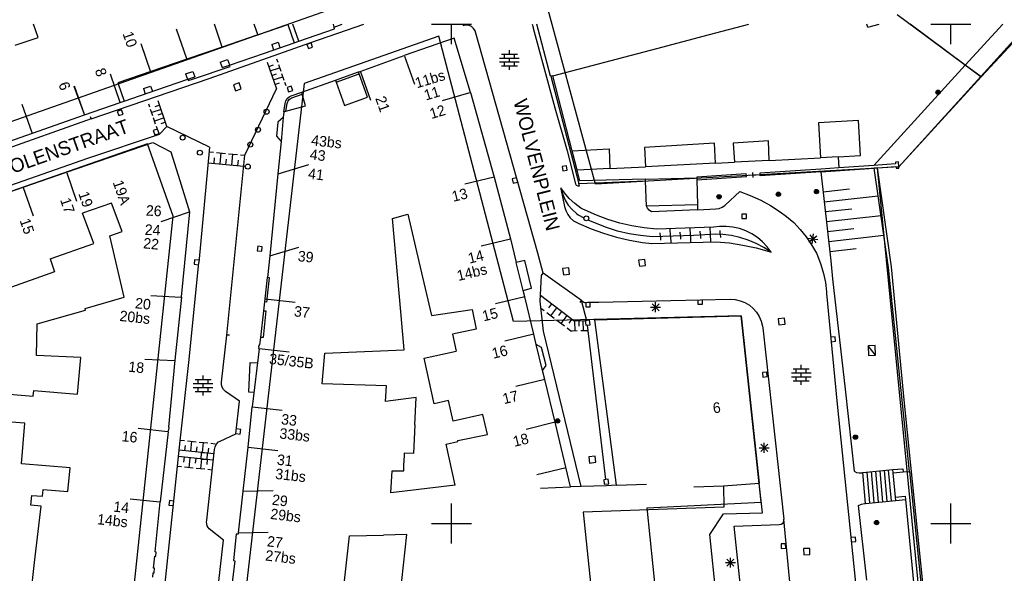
# Model space of a CAD drawing. Header units: millimetres. Extents: x 135944 to 142000, y 454200 to 456692.
# Tile 134 of 185: x 137007 to 137105, y 456445 to 456500. Entities that reach past the tile are written whole.
import ezdxf
from ezdxf.enums import TextEntityAlignment as Align

# ---------------------------------------------------------------- set-up
doc = ezdxf.new("R2010")
doc.units = ezdxf.units.MM
doc.layers.add('TotaalGBKN2013_Bistad', color=251, linetype='Continuous')
doc.layers.add('TotaalGBKN2013X$0$Contouren', color=251, linetype='Continuous')
doc.styles.add('TotaalGBKN2013X$0$GBKN binnenstad 2009$0$Standard', font='txt')

msp = doc.modelspace()

# ---------------------------------------------------------------- linework, layer by layer
at = {"layer": 'TotaalGBKN2013_Bistad'}
for p, q in [((137008.626, 456498.684), (137008.18, 456500)), ((137023.504, 456496.525), (137022.482, 456499.504)), ((137027.055, 456497.723), (137026.274, 456500)), ((137030.639, 456498.886), (137030.257, 456500)), ((137030.619, 456498.94), (137033.625, 456499.973)), ((137033.625, 456499.973), (137034.251, 456498.148)), ((137034.711, 456498.317), (137034.133, 456500)), ((137034.714, 456498.308), (137038.286, 456499.544)), ((137035.94, 456498.17), (137041.247, 456500)), ((137038.278, 456499.727), (137038.182, 456500)), ((137038.273, 456499.725), (137039.062, 456500)), ((137038.286, 456499.544), (137038.273, 456499.725)), ((137048, 456500), (137050, 456500)), ((137050, 456500), (137052, 456500)), ((137050, 456498), (137050, 456500)), ((137051.231, 456499.871), (137051.154, 456499.843)), ((137051.499, 456499.916), (137051.231, 456499.871)), ((137051.768, 456499.881), (137051.499, 456499.916)), ((137052.015, 456499.769), (137051.768, 456499.881)), ((137052.22, 456499.59), (137052.015, 456499.769)), ((137052.364, 456499.36), (137052.22, 456499.59)), ((137058.097, 456500), (137058.174, 456499.694)), ((137058.174, 456499.694), (137058.19, 456499.6)), ((137058.19, 456499.6), (137060.356, 456491.641)), ((137059.916, 456494.791), (137058.536, 456500)), ((137075.821, 456498.965), (137079.765, 456500)), ((137091.665, 456499.703), (137091.59, 456500)), ((137091.665, 456499.703), (137092.81, 456500)), ((137101.432, 456495.922), (137095.913, 456500)), ((137098, 456500), (137100, 456500)), ((137100, 456500), (137102, 456500)), ((137100, 456498), (137100, 456500)), ((137101.432, 456495.922), (137105.185, 456500)), ((137103.014, 456494.75), (137107.902, 456500)), ((137006.332, 456497.917), (137008.626, 456498.684)), ((137030.619, 456498.94), (137027.057, 456497.717)), ((137050.281, 456498.62), (137045.285, 456496.858)), ((137051.91, 456493.166), (137050.281, 456498.62)), ((137058.64, 456477.08), (137052.364, 456499.36)), ((137070.55, 456497.582), (137075.821, 456498.965)), ((137019.914, 456495.205), (137018.94, 456498.043)), ((137027.057, 456497.717), (137023.513, 456496.5)), ((137025.763, 456494.584), (137035.94, 456498.17)), ((137031.286, 456497.122), (137034.251, 456498.148)), ((137032.024, 456497.986), (137032.658, 456498.203)), ((137032.024, 456497.986), (137032.205, 456497.456)), ((137032.658, 456498.203), (137032.839, 456497.673)), ((137034.251, 456498.148), (137034.714, 456498.308)), ((137035.951, 456498.14), (137035.527, 456497.99)), ((137035.527, 456497.99), (137035.677, 456497.566)), ((137035.677, 456497.566), (137036.101, 456497.716)), ((137036.101, 456497.716), (137035.951, 456498.14)), ((137060.147, 456494.852), (137070.55, 456497.582)), ((137023.513, 456496.5), (137019.896, 456495.257)), ((137027.8, 456495.915), (137031.286, 456497.122)), ((137032.5, 456496.54), (137032.615, 456496.205)), ((137040.87, 456495.288), (137045.285, 456496.858)), ((137045.294, 456496.82), (137046.298, 456493.993)), ((137054.825, 456496.623), (137056.785, 456496.623)), ((137055.005, 456497.023), (137056.605, 456497.023)), ((137055.305, 456496.623), (137055.305, 456497.023)), ((137055.805, 456497.023), (137055.805, 456497.423)), ((137055.805, 456496.223), (137055.805, 456496.623)), ((137056.305, 456496.623), (137056.305, 456497.023)), ((137024.169, 456494.54), (137027.848, 456495.769)), ((137026.856, 456496.222), (137027.585, 456496.472)), ((137026.856, 456496.222), (137027.041, 456495.682)), ((137027.041, 456495.682), (137027.8, 456495.915)), ((137027.585, 456496.472), (137027.77, 456495.932)), ((137027.801, 456495.913), (137027.8, 456495.915)), ((137027.848, 456495.769), (137027.801, 456495.913)), ((137031.554, 456496.215), (137032.474, 456493.535)), ((137031.707, 456495.769), (137032.18, 456495.931)), ((137031.861, 456495.322), (137032.807, 456495.647)), ((137032.692, 456495.982), (137032.922, 456495.312)), ((137054.825, 456496.223), (137056.785, 456496.223)), ((137055.005, 456495.823), (137056.605, 456495.823)), ((137055.305, 456495.823), (137055.305, 456496.223)), ((137055.805, 456495.423), (137055.805, 456495.823)), ((137056.305, 456495.823), (137056.305, 456496.223)), ((137101.432, 456495.922), (137092.269, 456485.87)), ((137103.014, 456494.75), (137101.432, 456495.922)), ((137013.933, 456490.534), (137025.763, 456494.584)), ((137016.836, 456492.182), (137015.862, 456495.02)), ((137019.896, 456495.257), (137016.62, 456494.132)), ((137023.385, 456495.03), (137024.123, 456495.283)), ((137023.385, 456495.03), (137023.57, 456494.49)), ((137023.61, 456494.503), (137024.121, 456494.679)), ((137023.648, 456494.366), (137024.169, 456494.54)), ((137024.121, 456494.679), (137024.308, 456494.743)), ((137024.123, 456495.283), (137024.308, 456494.743)), ((137032.014, 456494.875), (137032.487, 456495.038)), ((137032.167, 456494.429), (137033.113, 456494.753)), ((137032.998, 456495.088), (137033.228, 456494.418)), ((137038.4, 456494.407), (137040.698, 456495.227)), ((137038.467, 456494.219), (137040.765, 456495.039)), ((137040.698, 456495.227), (137040.87, 456495.288)), ((137040.765, 456495.039), (137040.698, 456495.227)), ((137041.606, 456492.685), (137040.765, 456495.039)), ((137040.885, 456495.244), (137041.889, 456492.417)), ((137059.944, 456494.798), (137059.916, 456494.791)), ((137060.147, 456494.852), (137059.944, 456494.798)), ((137059.944, 456494.798), (137062.745, 456484.061)), ((137062.099, 456487.326), (137060.147, 456494.852)), ((137103.014, 456494.75), (137094.779, 456485.71)), ((137013.261, 456490.952), (137012.253, 456493.778)), ((137013.261, 456490.955), (137012.287, 456493.793)), ((137016.62, 456494.132), (137017.243, 456492.316)), ((137019.162, 456493.568), (137019.89, 456493.818)), ((137019.162, 456493.568), (137019.343, 456493.038)), ((137019.89, 456493.818), (137020.071, 456493.288)), ((137020.51, 456493.438), (137023.61, 456494.503)), ((137023.61, 456494.503), (137023.648, 456494.366)), ((137028.76, 456494.127), (137028.175, 456493.92)), ((137028.175, 456493.92), (137028.382, 456493.335)), ((137028.382, 456493.335), (137028.967, 456493.542)), ((137028.967, 456493.542), (137028.76, 456494.127)), ((137029.315, 456486.891), (137032.474, 456493.535)), ((137032.321, 456493.982), (137032.794, 456494.144)), ((137033.305, 456494.195), (137033.42, 456493.86)), ((137033.974, 456493.809), (137033.55, 456493.659)), ((137033.55, 456493.659), (137033.7, 456493.235)), ((137034.124, 456493.385), (137033.974, 456493.809)), ((137035.018, 456493.2), (137038.4, 456494.407)), ((137038.4, 456494.407), (137038.467, 456494.219)), ((137038.467, 456494.219), (137039.308, 456491.865)), ((137017.243, 456492.316), (137020.51, 456493.438)), ((137033.421, 456492.34), (137033.565, 456492.565)), ((137033.565, 456492.565), (137033.768, 456492.737)), ((137033.7, 456493.235), (137034.124, 456493.385)), ((137033.751, 456492.471), (137033.944, 456492.605)), ((137033.768, 456492.737), (137033.964, 456492.827)), ((137033.944, 456492.605), (137034.033, 456492.639)), ((137033.964, 456492.827), (137035.018, 456493.2)), ((137034.033, 456492.639), (137035.07, 456493.006)), ((137035.07, 456493.006), (137035.018, 456493.2)), ((137035.387, 456491.819), (137035.07, 456493.006)), ((137039.308, 456491.865), (137041.606, 456492.685)), ((137051.947, 456493.177), (137049.073, 456492.32)), ((137051.91, 456493.166), (137054.271, 456484.685)), ((137008.041, 456489.126), (137007.033, 456491.952)), ((137013.262, 456490.949), (137016.838, 456492.177)), ((137016.838, 456492.177), (137017.243, 456492.316)), ((137019.818, 456491.691), (137019.71, 456492.01)), ((137020.801, 456491.905), (137020.327, 456491.745)), ((137021.518, 456489.78), (137020.658, 456492.33)), ((137033.23, 456491.23), (137033.35, 456492.083)), ((137033.35, 456492.083), (137033.421, 456492.34)), ((137033.44, 456491.287), (137033.548, 456492.056)), ((137033.44, 456491.287), (137035.387, 456491.819)), ((137033.548, 456492.056), (137033.614, 456492.281)), ((137033.614, 456492.281), (137033.751, 456492.471)), ((137060.356, 456491.641), (137061.568, 456487.336)), ((137008.051, 456489.095), (137013.262, 456490.949)), ((137013.852, 456490.772), (137013.933, 456490.535)), ((137016.978, 456491.432), (137016.554, 456491.282)), ((137016.554, 456491.282), (137016.704, 456490.858)), ((137016.704, 456490.858), (137017.128, 456491.008)), ((137017.128, 456491.008), (137016.978, 456491.432)), ((137020.104, 456490.841), (137019.889, 456491.479)), ((137020.944, 456491.48), (137019.997, 456491.16)), ((137020.391, 456489.991), (137020.176, 456490.629)), ((137021.231, 456490.63), (137020.283, 456490.31)), ((137021.088, 456491.055), (137020.614, 456490.895)), ((137033.174, 456490.653), (137032.63, 456490.205)), ((137033.174, 456490.653), (137032.943, 456488.264)), ((137033.23, 456491.23), (137033.174, 456490.653)), ((137033.23, 456491.23), (137033.44, 456491.287)), ((137013.933, 456490.534), (137003.921, 456486.958)), ((137020.57, 456489.46), (137020.463, 456489.779)), ((137020.783, 456488.994), (137021.518, 456489.78)), ((137021.374, 456490.205), (137020.9, 456490.045)), ((137025.783, 456487.687), (137021.518, 456489.78)), ((137032.63, 456490.205), (137032.495, 456488.811)), ((137090.75, 456490.354), (137086.741, 456490.145)), ((137086.741, 456490.145), (137086.933, 456486.639)), ((137090.956, 456486.865), (137090.75, 456490.354)), ((137003.726, 456487.556), (137008.051, 456489.095)), ((137013.596, 456486.585), (137020.783, 456488.994)), ((137020.582, 456489.502), (137020.158, 456489.352)), ((137020.158, 456489.352), (137020.308, 456488.928)), ((137020.308, 456488.928), (137020.732, 456489.078)), ((137020.732, 456489.078), (137020.582, 456489.502)), ((137032.495, 456488.811), (137032.943, 456488.264)), ((137011.475, 456485.182), (137020.127, 456488.148)), ((137020.127, 456488.148), (137021.916, 456487.228)), ((137025.783, 456487.687), (137024.71, 456476.15)), ((137032.943, 456488.264), (137032.63, 456485.017)), ((137076.335, 456488.086), (137069.336, 456487.677)), ((137069.336, 456487.677), (137069.437, 456485.715)), ((137076.434, 456486.097), (137076.335, 456488.086)), ((137081.719, 456488.325), (137078.2, 456488.099)), ((137078.2, 456488.099), (137078.329, 456486.197)), ((137081.814, 456486.372), (137081.719, 456488.325)), ((137021.916, 456487.228), (137022.814, 456484.356)), ((137025.74, 456487.223), (137026.189, 456487.181)), ((137026.489, 456487.153), (137027.387, 456487.07)), ((137026.836, 456486.016), (137026.938, 456487.112)), ((137027.531, 456468.881), (137029.315, 456486.891)), ((137027.687, 456487.042), (137028.585, 456486.959)), ((137028.034, 456485.904), (137028.136, 456487)), ((137028.885, 456486.931), (137029.334, 456486.889)), ((137061.568, 456487.336), (137062.403, 456484.037)), ((137062.099, 456487.326), (137065.772, 456487.513)), ((137062.574, 456485.39), (137062.099, 456487.326)), ((137065.772, 456487.513), (137065.842, 456485.558)), ((137081.814, 456486.372), (137086.933, 456486.639)), ((137088.725, 456486.74), (137086.933, 456486.639)), ((137088.725, 456486.74), (137090.956, 456486.865)), ((137088.725, 456486.74), (137088.786, 456485.63)), ((137002.481, 456482.72), (137013.596, 456486.585)), ((137025.638, 456486.127), (137029.232, 456485.793)), ((137026.237, 456486.071), (137026.288, 456486.619)), ((137027.435, 456485.96), (137027.486, 456486.508)), ((137028.633, 456485.849), (137028.684, 456486.397)), ((137032.664, 456485.028), (137035.736, 456485.965)), ((137061.53, 456485.828), (137061.084, 456485.772)), ((137061.084, 456485.772), (137061.14, 456485.326)), ((137061.586, 456485.382), (137061.53, 456485.828)), ((137065.842, 456485.558), (137069.437, 456485.715)), ((137076.434, 456486.097), (137069.437, 456485.715)), ((137076.434, 456486.097), (137078.329, 456486.197)), ((137081.814, 456486.372), (137078.329, 456486.197)), ((137092.269, 456485.87), (137088.786, 456485.63)), ((137094.46, 456486.019), (137092.269, 456485.87)), ((137092.631, 456485.625), (137094.478, 456485.753)), ((137094.749, 456486.23), (137094.434, 456486.209)), ((137094.434, 456486.209), (137094.46, 456486.019)), ((137094.478, 456485.753), (137094.501, 456485.583)), ((137094.779, 456485.71), (137094.681, 456485.584)), ((137094.779, 456485.71), (137094.749, 456486.23)), ((137094.786, 456485.585), (137094.779, 456485.71)), ((137007.128, 456483.691), (137011.475, 456485.182)), ((137011.496, 456485.129), (137012.475, 456482.294)), ((137032.63, 456485.017), (137031.837, 456476.814)), ((137054.271, 456484.685), (137051.357, 456483.976)), ((137054.271, 456484.685), (137055.908, 456478.51)), ((137061.14, 456485.326), (137061.586, 456485.382)), ((137065.842, 456485.558), (137062.574, 456485.39)), ((137062.854, 456484.311), (137062.574, 456485.39)), ((137079.516, 456485.01), (137074.572, 456484.687)), ((137074.572, 456484.687), (137074.573, 456484.631)), ((137074.577, 456484.418), (137079.533, 456484.742)), ((137079.526, 456484.857), (137079.516, 456485.01)), ((137079.533, 456484.742), (137079.526, 456484.857)), ((137079.824, 456484.878), (137080.516, 456484.92)), ((137080.185, 456484.653), (137080.155, 456485.145)), ((137086.977, 456485.506), (137080.88, 456485.086)), ((137080.88, 456485.086), (137080.89, 456484.939)), ((137080.898, 456484.819), (137080.89, 456484.939)), ((137086.988, 456485.238), (137080.898, 456484.819)), ((137088.786, 456485.63), (137086.977, 456485.506)), ((137086.988, 456485.238), (137092.32, 456485.604)), ((137086.988, 456485.238), (137087.983, 456476.31)), ((137092.631, 456485.625), (137092.32, 456485.604)), ((137093.731, 456475.661), (137092.32, 456485.604)), ((137094.031, 456475.701), (137092.631, 456485.625)), ((137094.501, 456485.583), (137094.681, 456485.584)), ((137094.681, 456485.584), (137094.786, 456485.585)), ((137002.322, 456482.02), (137007.128, 456483.691)), ((137022.814, 456484.356), (137023.794, 456481.221)), ((137056.505, 456484.637), (137056.071, 456484.518)), ((137056.071, 456484.518), (137056.191, 456484.084)), ((137056.191, 456484.084), (137056.625, 456484.203)), ((137062.403, 456484.037), (137062.501, 456483.897)), ((137062.501, 456483.897), (137062.652, 456483.817)), ((137062.652, 456483.817), (137062.808, 456483.81)), ((137062.745, 456484.061), (137069.432, 456484.318)), ((137062.808, 456483.81), (137062.745, 456484.061)), ((137069.426, 456484.494), (137062.854, 456484.311)), ((137069.426, 456484.494), (137074.573, 456484.631)), ((137069.432, 456484.318), (137069.426, 456484.494)), ((137069.517, 456481.778), (137069.432, 456484.318)), ((137074.573, 456484.631), (137074.577, 456484.418)), ((137074.577, 456484.418), (137074.627, 456481.917)), ((137007.142, 456483.654), (137008.121, 456480.819)), ((137060.94, 456483.63), (137060.966, 456483.508)), ((137061.302, 456483.126), (137060.94, 456483.63)), ((137060.966, 456483.508), (137061.33, 456481.77)), ((137060.966, 456483.508), (137061.134, 456482.94)), ((137061.134, 456482.94), (137061.378, 456482.4)), ((137061.8, 456482.56), (137061.302, 456483.126)), ((137077.436, 456481.931), (137078.85, 456483.264)), ((137078.85, 456483.264), (137079.916, 456482.863)), ((137079.916, 456482.863), (137080.952, 456482.388)), ((137087.212, 456483.227), (137089.845, 456483.521)), ((137087.323, 456482.233), (137092.719, 456482.835)), ((137015.97, 456482.074), (137013.086, 456481.082)), ((137017.047, 456479.251), (137015.97, 456482.074)), ((137061.33, 456481.77), (137061.447, 456481.354)), ((137061.378, 456482.4), (137061.691, 456481.898)), ((137061.691, 456481.898), (137062.07, 456481.442)), ((137062.354, 456482.049), (137061.8, 456482.56)), ((137062.96, 456481.6), (137062.354, 456482.049)), ((137074.627, 456481.917), (137069.517, 456481.778)), ((137069.61, 456481.587), (137069.517, 456481.778)), ((137074.627, 456481.917), (137074.639, 456481.427)), ((137077.105, 456481.678), (137077.372, 456481.869)), ((137077.372, 456481.869), (137077.436, 456481.931)), ((137080.952, 456482.388), (137081.952, 456481.841)), ((137081.952, 456481.841), (137082.911, 456481.226)), ((137014.19, 456478.056), (137013.086, 456481.082)), ((137020.937, 456480.266), (137023.784, 456481.21)), ((137023.794, 456481.221), (137022.954, 456472.694)), ((137044.116, 456480.557), (137045.631, 456480.982)), ((137045.631, 456480.982), (137046.744, 456476.242)), ((137061.447, 456481.354), (137061.638, 456480.966)), ((137061.638, 456480.966), (137061.897, 456480.62)), ((137062.07, 456481.442), (137062.506, 456481.042)), ((137062.506, 456481.042), (137062.68, 456480.91)), ((137062.68, 456480.91), (137063.247, 456480.625)), ((137063.14, 456481.5), (137062.96, 456481.6)), ((137063.374, 456481.384), (137063.14, 456481.5)), ((137064.504, 456480.88), (137063.374, 456481.384)), ((137065.665, 456480.45), (137064.504, 456480.88)), ((137069.789, 456481.381), (137069.61, 456481.587)), ((137070.02, 456481.234), (137069.789, 456481.381)), ((137074.639, 456481.427), (137070.02, 456481.234)), ((137074.639, 456481.427), (137076.474, 456481.515)), ((137076.474, 456481.515), (137076.799, 456481.558)), ((137076.799, 456481.558), (137077.105, 456481.678)), ((137079.083, 456480.997), (137079.083, 456480.547)), ((137079.533, 456480.997), (137079.083, 456480.997)), ((137079.533, 456480.547), (137079.533, 456480.997)), ((137082.911, 456481.226), (137083.541, 456480.767)), ((137083.541, 456480.767), (137084.257, 456480.138)), ((137087.434, 456481.239), (137090.066, 456481.533)), ((137087.544, 456480.245), (137092.998, 456480.854)), ((137044.973, 456470.83), (137044.116, 456480.557)), ((137061.897, 456480.62), (137062.216, 456480.328)), ((137062.216, 456480.328), (137062.34, 456480.24)), ((137062.34, 456480.24), (137062.75, 456480.06)), ((137062.75, 456480.06), (137063.977, 456479.528)), ((137064.415, 456480.075), (137063.698, 456480.4)), ((137065.511, 456479.65), (137064.415, 456480.075)), ((137066.85, 456480.095), (137065.665, 456480.45)), ((137068.057, 456479.818), (137066.85, 456480.095)), ((137069.278, 456479.619), (137068.057, 456479.818)), ((137076.817, 456479.75), (137076.25, 456479.68)), ((137077.491, 456479.758), (137076.817, 456479.75)), ((137078.162, 456479.687), (137077.491, 456479.758)), ((137079.083, 456480.547), (137079.533, 456480.547)), ((137084.257, 456480.138), (137084.918, 456479.451)), ((137015.799, 456478.821), (137017.047, 456479.251)), ((137017.259, 456472.681), (137015.799, 456478.821)), ((137063.977, 456479.528), (137065.234, 456479.071)), ((137065.234, 456479.071), (137066.516, 456478.689)), ((137066.635, 456479.3), (137065.511, 456479.65)), ((137067.779, 456479.028), (137066.635, 456479.3)), ((137068.939, 456478.835), (137067.779, 456479.028)), ((137070.11, 456478.72), (137068.939, 456478.835)), ((137070.51, 456479.5), (137069.278, 456479.619)), ((137074.27, 456478.86), (137070.11, 456478.72)), ((137076.25, 456479.68), (137070.51, 456479.5)), ((137070.918, 456478.748), (137070.903, 456479.115)), ((137070.917, 456478.748), (137070.931, 456478.398)), ((137071.917, 456478.789), (137071.887, 456479.524)), ((137071.916, 456478.787), (137071.944, 456478.088)), ((137072.916, 456478.83), (137072.901, 456479.198)), ((137072.915, 456478.827), (137072.929, 456478.477)), ((137073.915, 456478.871), (137073.885, 456479.606)), ((137073.915, 456478.866), (137073.942, 456478.167)), ((137076.48, 456478.98), (137074.27, 456478.86)), ((137074.915, 456478.912), (137074.9, 456479.28)), ((137074.914, 456478.905), (137074.928, 456478.556)), ((137075.914, 456478.953), (137075.884, 456479.688)), ((137075.913, 456478.944), (137075.941, 456478.245)), ((137077.151, 456478.952), (137076.48, 456478.98)), ((137076.913, 456478.994), (137076.898, 456479.362)), ((137076.912, 456478.984), (137076.926, 456478.634)), ((137078.016, 456478.845), (137077.151, 456478.952)), ((137078.868, 456478.66), (137078.016, 456478.845)), ((137078.82, 456479.536), (137078.162, 456479.687)), ((137079.455, 456479.309), (137078.82, 456479.536)), ((137080.059, 456479.009), (137079.455, 456479.309)), ((137080.623, 456478.639), (137080.059, 456479.009)), ((137084.918, 456479.451), (137085.519, 456478.711)), ((137085.767, 456478.207), (137086.563, 456478.813)), ((137085.862, 456478.908), (137086.468, 456478.112)), ((137086.098, 456478.014), (137086.232, 456479.006)), ((137087.655, 456479.252), (137090.288, 456479.545)), ((137087.766, 456478.258), (137093.278, 456478.872)), ((137009.822, 456476.52), (137014.19, 456478.056)), ((137030.612, 456477.771), (137030.563, 456477.324)), ((137031.059, 456477.722), (137030.612, 456477.771)), ((137055.911, 456478.498), (137052.984, 456477.786)), ((137055.908, 456478.51), (137056.49, 456476.143)), ((137066.516, 456478.689), (137067.819, 456478.385)), ((137067.819, 456478.385), (137069.137, 456478.159)), ((137069.137, 456478.159), (137070.05, 456478.05)), ((137070.05, 456478.05), (137076.47, 456478.23)), ((137076.47, 456478.23), (137077.824, 456478.099)), ((137077.824, 456478.099), (137079.167, 456477.888)), ((137079.699, 456478.397), (137078.868, 456478.66)), ((137079.167, 456477.888), (137080.496, 456477.599)), ((137080.502, 456478.059), (137079.699, 456478.397)), ((137081.272, 456477.649), (137080.502, 456478.059)), ((137081.139, 456478.205), (137080.623, 456478.639)), ((137081.6, 456477.713), (137081.139, 456478.205)), ((137085.519, 456478.711), (137086.056, 456477.923)), ((137085.669, 456478.577), (137086.661, 456478.443)), ((137086.056, 456477.923), (137086.526, 456477.093)), ((137030.563, 456477.324), (137031.01, 456477.275)), ((137031.01, 456477.275), (137031.059, 456477.722)), ((137031.837, 456476.814), (137031.591, 456474.641)), ((137031.837, 456476.815), (137034.722, 456477.695)), ((137059.186, 456475.062), (137058.64, 456477.08)), ((137080.496, 456477.599), (137081.806, 456477.232)), ((137082, 456477.17), (137081.272, 456477.649)), ((137082, 456477.17), (137081.6, 456477.713)), ((137081.806, 456477.232), (137082, 456477.17)), ((137086.526, 456477.093), (137086.651, 456476.84)), ((137086.651, 456476.84), (137086.99, 456475.961)), ((137087.877, 456477.264), (137090.51, 456477.557)), ((137009.822, 456476.52), (137010.268, 456475.225)), ((137023.744, 456466.421), (137024.71, 456476.15)), ((137024.284, 456476.416), (137024.242, 456475.967)), ((137024.242, 456475.967), (137024.69, 456475.926)), ((137024.732, 456476.374), (137024.284, 456476.416)), ((137046.744, 456476.242), (137048.009, 456470.855)), ((137057.333, 456476.346), (137056.49, 456476.143)), ((137057.182, 456473.326), (137056.49, 456476.143)), ((137058.023, 456473.566), (137057.333, 456476.346)), ((137069.354, 456476.456), (137068.739, 456476.379)), ((137068.739, 456476.379), (137068.816, 456475.764)), ((137068.816, 456475.764), (137069.431, 456475.841)), ((137069.431, 456475.841), (137069.354, 456476.456)), ((137086.99, 456475.961), (137087.253, 456475.056)), ((137087.983, 456476.31), (137088.132, 456474.519)), ((137010.268, 456475.225), (137005.513, 456473.493)), ((137058.877, 456472.285), (137059.026, 456474.849)), ((137059.026, 456474.849), (137059.186, 456475.062)), ((137063.03, 456472.34), (137059.186, 456475.062)), ((137061.739, 456475.609), (137061.124, 456475.532)), ((137061.124, 456475.532), (137061.201, 456474.917)), ((137061.201, 456474.917), (137061.816, 456474.994)), ((137061.816, 456474.994), (137061.739, 456475.609)), ((137087.253, 456475.056), (137087.438, 456474.132)), ((137095.84, 456455.229), (137093.731, 456475.661)), ((137095.311, 456462.401), (137094.031, 456475.701)), ((137031.35, 456472.516), (137031.591, 456474.641)), ((137031.54, 456472.493), (137031.788, 456474.625)), ((137031.788, 456474.625), (137031.591, 456474.641)), ((137087.438, 456474.132), (137087.545, 456473.196)), ((137088.132, 456474.519), (137089.403, 456463.455)), ((137019.924, 456472.832), (137022.919, 456472.684)), ((137057.182, 456473.326), (137058.023, 456473.566)), ((137057.33, 456472.718), (137057.182, 456473.326)), ((137087.545, 456473.196), (137087.554, 456473.05)), ((137087.554, 456473.05), (137088.616, 456461.95)), ((137013.331, 456471.528), (137017.259, 456472.681)), ((137022.336, 456466.352), (137023.004, 456472.659)), ((137023.004, 456472.659), (137022.954, 456472.694)), ((137031.214, 456471.312), (137031.314, 456472.195)), ((137031.314, 456472.195), (137031.35, 456472.516)), ((137031.501, 456472.159), (137031.314, 456472.195)), ((137031.35, 456472.516), (137034.347, 456472.183)), ((137031.54, 456472.493), (137031.501, 456472.159)), ((137057.331, 456472.718), (137054.396, 456472.004)), ((137058.242, 456468.96), (137057.33, 456472.718)), ((137059.211, 456469.279), (137058.877, 456472.285)), ((137062.285, 456470.279), (137058.908, 456472.826)), ((137060.01, 456471.995), (137059.709, 456471.596)), ((137062.887, 456472.136), (137063.031, 456472.34)), ((137063.564, 456470.313), (137063.03, 456472.34)), ((137063.03, 456472.34), (137063.33, 456472.14)), ((137063.33, 456472.14), (137063.66, 456472.16)), ((137063.437, 456472.146), (137063.45, 456471.696)), ((137063.66, 456472.16), (137064.75, 456472.16)), ((137063.9, 456471.71), (137063.886, 456472.16)), ((137064.75, 456472.16), (137071.957, 456472.353)), ((137070.084, 456471.305), (137070.792, 456472.013)), ((137070.792, 456471.305), (137070.084, 456472.013)), ((137070.438, 456471.159), (137070.438, 456472.159)), ((137071.957, 456472.353), (137077.909, 456472.459)), ((137074.665, 456472.411), (137074.671, 456471.961)), ((137074.671, 456471.961), (137075.121, 456471.967)), ((137075.121, 456471.967), (137075.115, 456472.417)), ((137077.909, 456472.459), (137078.415, 456472.428)), ((137078.415, 456472.428), (137078.91, 456472.317)), ((137078.91, 456472.317), (137079.382, 456472.131)), ((137079.382, 456472.131), (137079.818, 456471.872)), ((137079.818, 456471.872), (137080.208, 456471.549)), ((137008.521, 456470.016), (137013.363, 456471.388)), ((137013.363, 456471.388), (137013.331, 456471.528)), ((137030.912, 456468.643), (137031.214, 456471.312)), ((137031.411, 456471.291), (137031.154, 456468.622)), ((137031.214, 456471.312), (137031.411, 456471.291)), ((137048.009, 456470.855), (137052.059, 456471.43)), ((137052.059, 456471.43), (137052.477, 456469.484)), ((137059.281, 456471.293), (137058.96, 456471.535)), ((137060.298, 456470.526), (137059.535, 456471.101)), ((137060.519, 456471.612), (137059.917, 456470.813)), ((137061.027, 456471.228), (137060.726, 456470.829)), ((137063.45, 456471.696), (137063.9, 456471.71)), ((137069.938, 456471.659), (137070.938, 456471.659)), ((137080.208, 456471.549), (137080.543, 456471.168)), ((137080.543, 456471.168), (137080.814, 456470.739)), ((137008.458, 456466.845), (137008.521, 456470.016)), ((137045.275, 456467.399), (137044.973, 456470.83)), ((137061.315, 456469.759), (137060.552, 456470.334)), ((137061.535, 456470.845), (137060.933, 456470.047)), ((137062.044, 456470.462), (137061.743, 456470.063)), ((137063.564, 456470.313), (137062.285, 456470.279)), ((137062.311, 456470.28), (137062.337, 456469.28)), ((137062.741, 456470.285), (137062.754, 456469.785)), ((137063.149, 456470.303), (137063.175, 456469.303)), ((137063.827, 456470.359), (137063.381, 456470.303)), ((137063.381, 456470.303), (137063.437, 456469.857)), ((137063.437, 456469.857), (137063.883, 456469.913)), ((137065.446, 456454.406), (137063.615, 456469.881)), ((137063.883, 456469.913), (137063.827, 456470.359)), ((137064.343, 456470.396), (137079.014, 456470.812)), ((137066.524, 456453.835), (137064.343, 456470.396)), ((137079.014, 456470.812), (137079.798, 456463.352)), ((137080.814, 456470.739), (137081.014, 456470.273)), ((137081.014, 456470.273), (137081.138, 456469.781)), ((137083.331, 456470.573), (137082.714, 456470.506)), ((137082.714, 456470.506), (137082.781, 456469.889)), ((137082.781, 456469.889), (137083.398, 456469.956)), ((137083.398, 456469.956), (137083.331, 456470.573)), ((137052.477, 456469.484), (137050.111, 456468.974)), ((137050.111, 456468.974), (137050.479, 456467.263)), ((137058.242, 456468.96), (137055.351, 456468.257)), ((137058.488, 456467.951), (137058.242, 456468.96)), ((137062.99, 456453.709), (137059.211, 456469.279)), ((137061.95, 456469.28), (137061.569, 456469.568)), ((137062.095, 456469.274), (137061.95, 456469.27)), ((137062.585, 456469.287), (137062.086, 456469.273)), ((137063.671, 456469.315), (137062.943, 456469.296)), ((137081.138, 456469.781), (137081.164, 456469.595)), ((137081.164, 456469.595), (137083.281, 456450.437)), ((137026.989, 456464.155), (137027.531, 456468.881)), ((137027.781, 456468.857), (137027.532, 456468.881)), ((137030.719, 456467.711), (137030.742, 456467.903)), ((137030.742, 456467.903), (137030.827, 456467.889)), ((137030.827, 456467.889), (137030.912, 456468.643)), ((137031.154, 456468.622), (137030.912, 456468.643)), ((137059.01, 456467.65), (137058.488, 456467.951)), ((137059.124, 456465.326), (137058.488, 456467.951)), ((137088.409, 456468.71), (137087.961, 456468.664)), ((137088.007, 456468.217), (137088.455, 456468.263)), ((137088.455, 456468.263), (137088.409, 456468.71)), ((137030.759, 456467.507), (137030.07, 456461.704)), ((137030.719, 456467.711), (137030.699, 456467.542)), ((137030.699, 456467.542), (137030.759, 456467.507)), ((137030.764, 456467.55), (137033.771, 456467.216)), ((137037.05, 456463.985), (137037.343, 456467.073)), ((137037.343, 456467.073), (137045.275, 456467.399)), ((137047.267, 456466.571), (137050.479, 456467.263)), ((137059.47, 456465.82), (137059.01, 456467.65)), ((137092.399, 456467.824), (137091.712, 456467.796)), ((137092.438, 456466.858), (137091.712, 456467.796)), ((137091.712, 456467.796), (137091.751, 456466.83)), ((137092.438, 456466.858), (137092.399, 456467.824)), ((137012.9, 456466.625), (137008.458, 456466.845)), ((137012.584, 456462.964), (137012.9, 456466.625)), ((137019.315, 456466.48), (137022.311, 456466.332)), ((137021.7, 456459.652), (137022.336, 456466.352)), ((137022.861, 456458.277), (137023.744, 456466.421)), ((137029.72, 456463.15), (137029.84, 456466.13)), ((137029.84, 456466.13), (137030.58, 456466.11)), ((137048.255, 456461.99), (137047.267, 456466.571)), ((137091.751, 456466.83), (137092.438, 456466.858)), ((137059.124, 456465.326), (137059.47, 456465.82)), ((137059.341, 456464.424), (137059.124, 456465.326)), ((137081.571, 456465.167), (137081.123, 456465.123)), ((137081.123, 456465.123), (137081.167, 456464.675)), ((137081.615, 456464.719), (137081.571, 456465.167)), ((137084.032, 456465.09), (137085.992, 456465.09)), ((137084.212, 456465.49), (137085.812, 456465.49)), ((137084.512, 456465.09), (137084.512, 456465.49)), ((137085.012, 456465.49), (137085.012, 456465.89)), ((137085.012, 456464.69), (137085.012, 456465.09)), ((137085.512, 456465.09), (137085.512, 456465.49)), ((137024.155, 456464.022), (137026.115, 456464.022)), ((137024.335, 456464.422), (137025.935, 456464.422)), ((137024.635, 456464.022), (137024.635, 456464.422)), ((137025.135, 456464.422), (137025.135, 456464.822)), ((137025.135, 456463.622), (137025.135, 456464.022)), ((137025.635, 456464.022), (137025.635, 456464.422)), ((137026.98, 456463.909), (137026.989, 456464.155)), ((137043.496, 456463.79), (137037.05, 456463.985)), ((137059.342, 456464.424), (137056.435, 456463.717)), ((137060.37, 456460.145), (137059.341, 456464.424)), ((137081.167, 456464.675), (137081.615, 456464.719)), ((137084.032, 456464.69), (137085.992, 456464.69)), ((137084.212, 456464.29), (137085.812, 456464.29)), ((137084.512, 456464.29), (137084.512, 456464.69)), ((137085.012, 456463.89), (137085.012, 456464.29)), ((137085.512, 456464.29), (137085.512, 456464.69)), ((137004.013, 456463.1), (137008.144, 456462.776)), ((137008.144, 456462.776), (137008.186, 456463.337)), ((137008.186, 456463.337), (137012.584, 456462.964)), ((137024.155, 456463.622), (137026.115, 456463.622)), ((137024.335, 456463.222), (137025.935, 456463.222)), ((137024.635, 456463.222), (137024.635, 456463.622)), ((137025.135, 456462.822), (137025.135, 456463.222)), ((137025.635, 456463.222), (137025.635, 456463.622)), ((137027.046, 456463.649), (137026.98, 456463.909)), ((137027.185, 456463.42), (137027.046, 456463.649)), ((137027.385, 456463.242), (137027.185, 456463.42)), ((137028.797, 456462.25), (137027.385, 456463.242)), ((137030.24, 456463.14), (137029.72, 456463.15)), ((137043.397, 456462.242), (137043.496, 456463.79)), ((137079.798, 456463.352), (137080.807, 456454.033)), ((137089.403, 456463.455), (137090.319, 456455.244)), ((137028.411, 456458.981), (137028.797, 456462.25)), ((137046.463, 456462.619), (137043.397, 456462.242)), ((137046.343, 456459.893), (137046.463, 456462.619)), ((137049.701, 456462.323), (137048.255, 456461.99)), ((137050.179, 456460.262), (137049.701, 456462.323)), ((137104.414, 456373.095), (137095.311, 456462.401)), ((137029.641, 456457.657), (137030.07, 456461.704)), ((137030.07, 456461.704), (137033.052, 456461.373)), ((137088.616, 456461.95), (137090.008, 456448.314)), ((137007.31, 456460.049), (137003.745, 456460.298)), ((137006.983, 456455.974), (137007.31, 456460.049)), ((137053.139, 456460.935), (137050.179, 456460.262)), ((137053.603, 456458.922), (137053.139, 456460.935)), ((137060.37, 456460.145), (137057.469, 456459.439)), ((137061.926, 456453.671), (137060.37, 456460.145)), ((137021.623, 456459.201), (137018.64, 456459.517)), ((137021.646, 456459.198), (137020.849, 456452.168)), ((137021.646, 456459.198), (137021.666, 456459.372)), ((137021.666, 456459.372), (137021.706, 456459.397)), ((137021.745, 456459.647), (137021.7, 456459.652)), ((137021.706, 456459.397), (137021.745, 456459.647)), ((137028.924, 456459.415), (137028.478, 456459.474)), ((137028.865, 456458.969), (137028.924, 456459.415)), ((137046.343, 456459.893), (137046.216, 456457.017)), ((137020.881, 456439.527), (137022.861, 456458.277)), ((137022.84, 456458.37), (137023.279, 456458.324)), ((137023.571, 456458.293), (137024.449, 456458.2)), ((137023.905, 456457.252), (137024.01, 456458.247)), ((137024.741, 456458.17), (137025.619, 456458.077)), ((137025.075, 456457.129), (137025.18, 456458.123)), ((137025.911, 456458.046), (137026.35, 456458)), ((137026.455, 456457.929), (137026.695, 456458.172)), ((137026.695, 456458.172), (137026.851, 456458.261)), ((137026.851, 456458.261), (137028.411, 456458.981)), ((137028.419, 456459.028), (137028.865, 456458.969)), ((137049.461, 456457.946), (137050.653, 456458.222)), ((137050.63, 456458.319), (137053.603, 456458.922)), ((137050.653, 456458.222), (137050.63, 456458.319)), ((137081.311, 456457.089), (137081.311, 456458.089)), ((137022.735, 456457.376), (137026.245, 456457.005)), ((137023.32, 456457.314), (137023.373, 456457.811)), ((137024.49, 456457.19), (137024.543, 456457.688)), ((137024.949, 456457.078), (137024.916, 456456.459)), ((137025.568, 456457.045), (137024.949, 456457.078)), ((137025.501, 456450.351), (137026.271, 456457.431)), ((137025.66, 456457.067), (137025.713, 456457.564)), ((137026.271, 456457.431), (137026.335, 456457.704)), ((137026.335, 456457.704), (137026.455, 456457.929)), ((137029.142, 456453.253), (137029.641, 456457.657)), ((137029.65, 456457.656), (137032.632, 456457.325)), ((137050.382, 456453.835), (137049.461, 456457.946)), ((137080.811, 456457.589), (137081.811, 456457.589)), ((137080.957, 456457.235), (137081.665, 456457.943)), ((137081.665, 456457.235), (137080.957, 456457.943)), ((137026.143, 456456.355), (137022.663, 456456.715)), ((137023.243, 456456.655), (137023.191, 456456.157)), ((137023.823, 456456.595), (137023.72, 456455.6)), ((137024.403, 456456.535), (137024.351, 456456.037)), ((137024.983, 456456.475), (137024.88, 456455.48)), ((137024.916, 456456.459), (137025.535, 456456.426)), ((137025.563, 456456.415), (137025.511, 456455.917)), ((137025.535, 456456.426), (137025.568, 456457.045)), ((137045.267, 456457.04), (137045.247, 456456.072)), ((137046.216, 456457.017), (137045.267, 456457.04)), ((137064.372, 456456.757), (137063.757, 456456.68)), ((137063.757, 456456.68), (137063.834, 456456.065)), ((137063.834, 456456.065), (137064.449, 456456.142)), ((137064.449, 456456.142), (137064.372, 456456.757)), ((137011.839, 456455.57), (137006.983, 456455.974)), ((137011.607, 456453.227), (137011.839, 456455.57)), ((137022.995, 456455.675), (137022.56, 456455.72)), ((137024.155, 456455.555), (137023.285, 456455.645)), ((137025.315, 456455.435), (137024.445, 456455.525)), ((137026.04, 456455.36), (137025.605, 456455.405)), ((137043.942, 456453.072), (137044.051, 456455.28)), ((137044.051, 456455.28), (137045.231, 456455.282)), ((137045.231, 456455.282), (137045.247, 456456.072)), ((137061.467, 456455.582), (137058.553, 456454.873)), ((137090.319, 456455.244), (137090.56, 456455.119)), ((137090.56, 456455.119), (137090.826, 456455.069)), ((137090.826, 456455.069), (137091.095, 456455.099)), ((137091.095, 456455.099), (137091.17, 456455.122)), ((137091.17, 456455.122), (137094.195, 456455.405)), ((137091.456, 456452.021), (137091.17, 456455.122)), ((137091.888, 456452.065), (137091.603, 456455.163)), ((137092.319, 456452.109), (137092.035, 456455.204)), ((137092.751, 456452.152), (137092.467, 456455.244)), ((137093.183, 456452.196), (137092.898, 456455.285)), ((137093.614, 456452.24), (137093.33, 456455.325)), ((137094.046, 456452.284), (137093.762, 456455.366)), ((137094.195, 456455.405), (137095.172, 456455.497)), ((137094.225, 456455.078), (137094.195, 456455.405)), ((137094.225, 456455.078), (137095.201, 456455.169)), ((137095.172, 456455.497), (137095.201, 456455.169)), ((137095.201, 456455.169), (137095.84, 456455.229)), ((137095.84, 456455.229), (137102.911, 456385.861)), ((137065.685, 456454.436), (137065.239, 456454.38)), ((137065.239, 456454.38), (137065.295, 456453.934)), ((137065.741, 456453.99), (137065.685, 456454.436)), ((137094.45, 456452.637), (137094.225, 456455.078)), ((137009.055, 456452.741), (137009.128, 456453.416)), ((137009.128, 456453.416), (137011.607, 456453.227)), ((137028.67, 456449.085), (137029.142, 456453.253)), ((137029.157, 456453.251), (137032.156, 456453.314)), ((137050.382, 456453.835), (137043.942, 456453.072)), ((137058.928, 456453.564), (137061.926, 456453.671)), ((137062.99, 456453.709), (137061.926, 456453.671)), ((137065.516, 456453.799), (137062.99, 456453.709)), ((137065.295, 456453.934), (137065.741, 456453.99)), ((137066.524, 456453.835), (137065.516, 456453.799)), ((137066.524, 456453.835), (137069.523, 456453.941)), ((137074.248, 456453.687), (137077.247, 456453.793)), ((137077.247, 456453.793), (137080.807, 456454.033)), ((137077.247, 456453.793), (137077.27, 456451.636)), ((137081.138, 456451.064), (137080.807, 456454.033)), ((137007.896, 456451.839), (137008.013, 456452.807)), ((137008.013, 456452.807), (137009.055, 456452.741)), ((137020.824, 456452.143), (137017.841, 456452.459)), ((137020.342, 456447.159), (137020.849, 456452.168)), ((137021.775, 456452.303), (137021.726, 456451.856)), ((137022.222, 456452.254), (137021.775, 456452.303)), ((137091.456, 456452.021), (137094.478, 456452.327)), ((137094.45, 456452.637), (137095.418, 456452.735)), ((137094.478, 456452.327), (137094.45, 456452.637)), ((137094.478, 456452.327), (137095.446, 456452.426)), ((137095.418, 456452.735), (137095.446, 456452.426)), ((137095.446, 456452.426), (137096.95, 456436.696)), ((137008.932, 456451.754), (137007.896, 456451.839)), ((137008.282, 456446.105), (137008.932, 456451.754)), ((137021.726, 456451.856), (137022.173, 456451.807)), ((137050, 456450), (137050, 456452)), ((137077.27, 456451.636), (137063.189, 456451.16)), ((137063.189, 456451.16), (137064.055, 456442.726)), ((137090.746, 456451.797), (137091.029, 456451.943)), ((137091.581, 456444.345), (137090.746, 456451.797)), ((137091.029, 456451.943), (137091.339, 456452.015)), ((137091.339, 456452.015), (137091.456, 456452.021)), ((137100, 456450), (137100, 456452)), ((137025.495, 456450.155), (137025.501, 456450.351)), ((137075.853, 456448.919), (137077.22, 456450.976)), ((137077.22, 456450.976), (137081.138, 456451.064)), ((137083.154, 456450.059), (137083.255, 456450.23)), ((137083.255, 456450.23), (137083.282, 456450.428)), ((137083.282, 456450.428), (137083.281, 456450.437)), ((137084.129, 456441.605), (137083.281, 456450.437)), ((137025.565, 456449.781), (137025.495, 456450.155)), ((137025.641, 456449.611), (137025.565, 456449.781)), ((137025.737, 456449.492), (137025.641, 456449.611)), ((137027.181, 456448.331), (137025.737, 456449.492)), ((137048, 456450), (137050, 456450)), ((137050, 456450), (137052, 456450)), ((137050, 456448), (137050, 456450)), ((137078.293, 456449.747), (137082.8, 456449.895)), ((137079.968, 456433.88), (137078.293, 456449.747)), ((137082.8, 456449.895), (137082.994, 456449.941)), ((137082.994, 456449.941), (137083.154, 456450.059)), ((137098, 456450), (137100, 456450)), ((137100, 456450), (137102, 456450)), ((137100, 456448), (137100, 456450)), ((137025.561, 456434.281), (137027.181, 456448.331)), ((137028.44, 456448.937), (137028.199, 456446.31)), ((137028.653, 456448.935), (137028.44, 456448.937)), ((137028.67, 456449.085), (137028.653, 456448.935)), ((137028.662, 456449.086), (137031.662, 456449.149)), ((137038.906, 456440.903), (137039.782, 456448.776)), ((137039.782, 456448.776), (137043.212, 456448.848)), ((137045.536, 456448.897), (137043.212, 456448.848)), ((137044.583, 456440.356), (137045.536, 456448.897)), ((137079.127, 456417.808), (137075.853, 456448.919)), ((137090.434, 456448.654), (137089.986, 456448.608)), ((137090.008, 456448.314), (137094.142, 456408.53)), ((137090.032, 456448.161), (137090.48, 456448.207)), ((137090.48, 456448.207), (137090.434, 456448.654)), ((137083.44, 456447.979), (137082.99, 456447.963)), ((137082.99, 456447.963), (137083.006, 456447.513)), ((137083.006, 456447.513), (137083.456, 456447.529)), ((137083.456, 456447.529), (137083.44, 456447.979)), ((137085.865, 456447.516), (137085.246, 456447.493)), ((137085.246, 456447.493), (137085.269, 456446.874)), ((137085.888, 456446.897), (137085.865, 456447.516)), ((137020.189, 456445.551), (137020.304, 456446.753)), ((137020.304, 456446.753), (137020.424, 456446.734)), ((137020.458, 456447.124), (137020.342, 456447.159)), ((137020.424, 456446.734), (137020.458, 456447.124)), ((137028.305, 456446.27), (137027.799, 456441.979)), ((137028.199, 456446.31), (137028.305, 456446.27)), ((137077.573, 456445.735), (137078.281, 456446.443)), ((137078.281, 456445.735), (137077.573, 456446.443)), ((137077.927, 456445.589), (137077.927, 456446.589)), ((137085.269, 456446.874), (137085.888, 456446.897)), ((137007.418, 456438.586), (137008.282, 456446.105)), ((137020.284, 456445.541), (137020.189, 456445.551)), ((137020.257, 456445.081), (137020.284, 456445.541)), ((137077.427, 456446.089), (137078.427, 456446.089)), ((137020.098, 456444.65), (137020.147, 456445.075)), ((137020.147, 456445.075), (137020.257, 456445.081))]:
    msp.add_line(p, q, dxfattribs=at)
for centre, radius in [((137098.711, 456493.195), 0.215), ((137098.711, 456493.195), 0.155), ((137098.711, 456493.195), 0.095), ((137098.711, 456493.195), 0.035), ((137031.5, 456491.24), 0.25), ((137030.64, 456489.44), 0.25), ((137023.098, 456488.646), 0.25), ((137029.87, 456487.95), 0.25), ((137024.825, 456487.143), 0.25), ((137029.62, 456485.75), 0.25), ((137076.788, 456482.724), 0.215), ((137076.788, 456482.724), 0.155), ((137076.788, 456482.724), 0.095), ((137076.788, 456482.724), 0.035), ((137082.73, 456482.976), 0.215), ((137082.73, 456482.976), 0.155), ((137082.73, 456482.976), 0.095), ((137082.73, 456482.976), 0.035), ((137086.539, 456483.244), 0.215), ((137086.539, 456483.244), 0.155), ((137086.539, 456483.244), 0.095), ((137086.539, 456483.244), 0.035), ((137063.5, 456480.57), 0.25), ((137060.63, 456460.28), 0.215), ((137060.63, 456460.28), 0.155), ((137060.63, 456460.28), 0.095), ((137060.63, 456460.28), 0.035), ((137090.441, 456458.654), 0.215), ((137090.441, 456458.654), 0.155), ((137090.441, 456458.654), 0.095), ((137090.441, 456458.654), 0.035), ((137092.553, 456450.107), 0.215), ((137092.553, 456450.107), 0.155), ((137092.553, 456450.107), 0.095), ((137092.553, 456450.107), 0.035)]:
    msp.add_circle(centre, radius, dxfattribs=at)
at = {"layer": 'TotaalGBKN2013X$0$Contouren'}
for p, q in [((137115.054, 456508.107), (137102.982, 456494.779)), ((137047.037, 456504.715), (136965.329, 456475.975)), ((137064.417, 456483.989), (137058.761, 456504.881)), ((137094.609, 456500.964), (137102.982, 456494.779)), ((137048.732, 456498.801), (137035.26, 456494.062)), ((137056.226, 456470.237), (137048.732, 456498.801)), ((137102.982, 456494.779), (137094.788, 456485.721)), ((137035.26, 456494.062), (137018.831, 456351.264)), ((137019.588, 456488.045), (136981.15, 456474.64)), ((137022.131, 456480.782), (137019.588, 456488.045)), ((137094.788, 456485.721), (137092.622, 456485.597)), ((137092.622, 456485.597), (137064.417, 456483.989)), ((137092.622, 456485.597), (137106.152, 456347.019)), ((137015.185, 456414.844), (137022.131, 456480.782)), ((137079.016, 456470.794), (137056.226, 456470.237)), ((137080.998, 456452.149), (137079.016, 456470.794)), ((137069.595, 456451.596), (137080.998, 456452.149)), ((137076.287, 456386.497), (137069.595, 456451.596))]:
    msp.add_line(p, q, dxfattribs=at)

# ---------------------------------------------------------------- texts
at = {"layer": 'TotaalGBKN2013_Bistad', "style": 'TotaalGBKN2013X$0$GBKN binnenstad 2009$0$Standard'}
for s, rotation, p in [('10', 288.9581, (137018.081, 456497.756)), ('8', 289.4088, (137015.05, 456494.829)), ('11bs', 16.6121, (137049.32, 456494.961)), ('6', 289.6442, (137011.407, 456493.454)), ('11', 16.6121, (137048.79, 456493.312)), ('12', 16.6257, (137049.348, 456491.458)), ('13', 13.696, (137051.582, 456483.098)), ('26', 357.1731, (137020.99, 456481.296)), ('24', 357.184, (137020.874, 456479.368)), ('22', 354.3841, (137020.723, 456477.945)), ('14', 13.696, (137053.198, 456476.91)), ('14bs', 13.696, (137053.536, 456475.521)), ('20', 353.9841, (137019.908, 456471.931)), ('20bs', 353.9841, (137019.835, 456470.503)), ('15', 13.696, (137054.622, 456471.127)), ('16', 13.696, (137055.594, 456467.385)), ('18', 353.9841, (137019.235, 456465.579)), ('17', 13.696, (137056.662, 456462.841)), ('6', 6.103, (137076.942, 456461.657)), ('16', 353.9841, (137018.572, 456458.615)), ('18', 13.696, (137057.696, 456458.563)), ('14', 353.9841, (137017.74, 456451.564)), ('14bs', 353.9841, (137017.592, 456450.142))]:
    msp.add_text(s, height=1.054, rotation=rotation, dxfattribs=at).set_placement(p, align=Align.MIDDLE_RIGHT)
for s, rotation, p in [('21', 289.5403, (137042.858, 456492.763)), ('43bs', 353.6537, (137035.984, 456488.413)), ('43', 353.6537, (137035.841, 456486.99)), ('41', 353.6537, (137035.669, 456485.066)), ('19A', 289.0413, (137016.584, 456484.349)), ('19', 289.0413, (137013.141, 456483.223)), ('17', 289.0448, (137011.317, 456482.593)), ('15', 289.0448, (137007.269, 456480.527)), ('39', 353.6537, (137034.636, 456476.813)), ('37', 353.6537, (137034.26, 456471.286)), ('35/35B', 353.6537, (137031.768, 456466.522)), ('33', 353.6537, (137032.971, 456460.475)), ('33bs', 353.6537, (137032.8, 456459.056)), ('31', 353.6537, (137032.548, 456456.427)), ('31bs', 353.6537, (137032.383, 456455.008)), ('29', 353.2242, (137032.055, 456452.419)), ('29bs', 353.2242, (137031.891, 456450.998)), ('27', 353.2242, (137031.557, 456448.255)), ('27bs', 353.2242, (137031.388, 456446.835))]:
    msp.add_text(s, height=1.054, rotation=rotation, dxfattribs=at).set_placement(p, align=Align.MIDDLE_LEFT)
for s, rotation, p in [('WOLVENPLEIN', 284.27494, (137056.192, 456492.308)), ('MOLENSTRAAT', 19.56914, (137004.626, 456484.507))]:
    msp.add_text(s, height=1.4, rotation=rotation, dxfattribs=at).set_placement(p)

doc.saveas('drawing.dxf')
